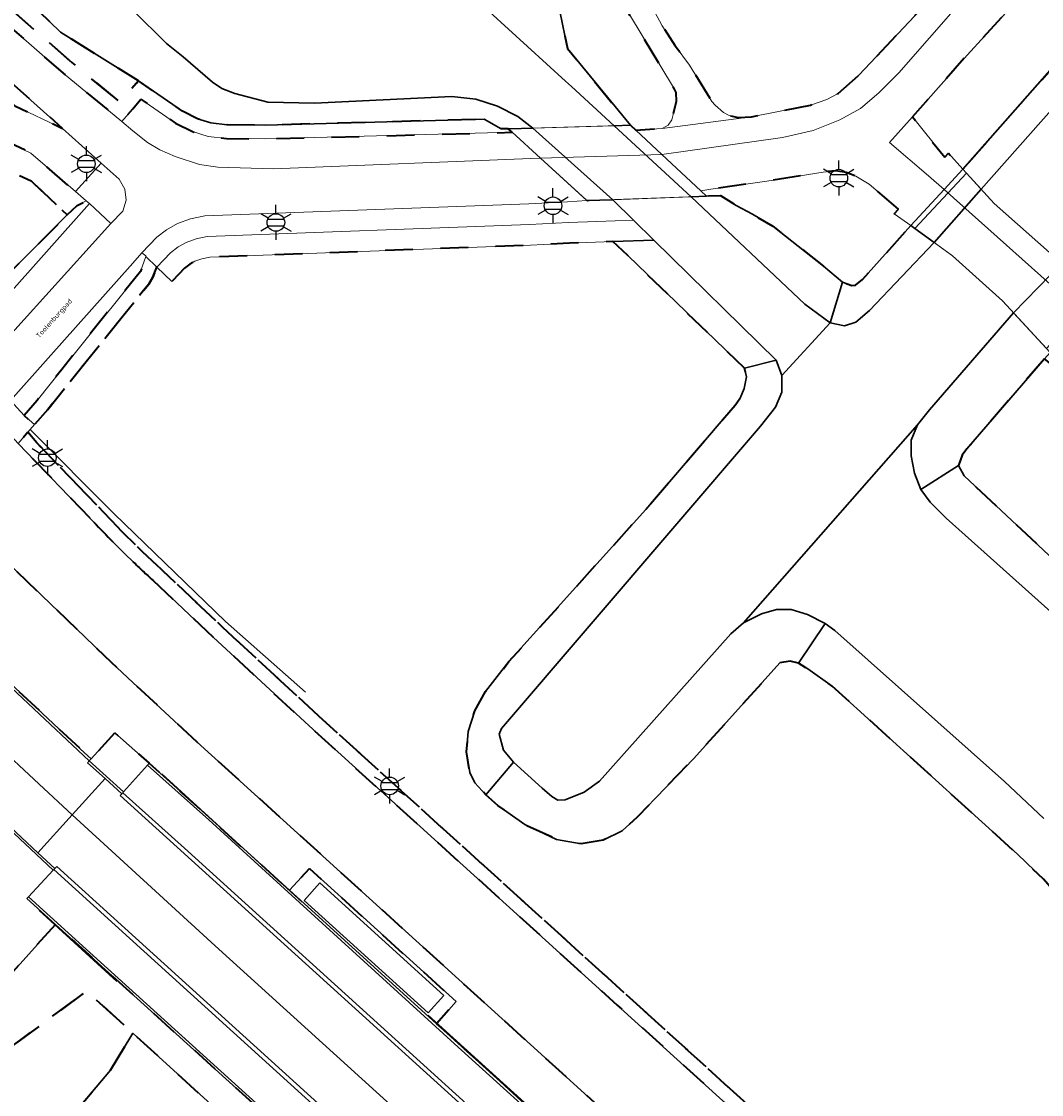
# Model space of a CAD drawing. Extents: x 105780 to 185197, y 477999 to 525027.
# Tile 70 of 256: x 105992 to 106066, y 479696 to 479774. Entities that reach past the tile are written whole.
import ezdxf
from ezdxf.enums import TextEntityAlignment as Align

# ---------------------------------------------------------------- set-up
doc = ezdxf.new("R2010")
doc.units = 0
doc.linetypes.add('XX-HIDDEN', pattern=[4, 2, -2])
for name, color, linetype, lineweight in [('B-GV-GR-HAAG_01-G', 252, 'GR-HAAG1', 13), ('B-GV-GR-MATERIAALGRENS-G', 252, 'XX-HIDDEN', 35), ('B-RO-IE-MEUBILAIR_WEGMEUBILAIR-S', 252, 'Continuous', 25), ('B-RO-IE-TERREINAFSCHEIDING_KUNSTMATIG_HEKWERK-G', 252, 'IE-TERREINAFSCHEIDING-KUNSTMATIG', 18), ('B-RO-IE-TERREINAFSCHEIDING_KUNSTMATIG_SCHUTTING-G', 252, 'IE-TERREINAFSCHEIDING-KUNSTMATIG-DICHT', 18), ('B-WE-GW-WATERGANG_SLOOT_INSTEEK-G', 252, 'Continuous', 30), ('B-WE-OG-BEBOUWING_OVERBOUWING-GV', 7, 'Continuous', 18), ('B1-WE-IE-MEUBILAIR_WEGMEUBILAIR-G', 7, 'Continuous', 18), ('B1-WE-KW-KUNSTWERK_DEK-BRUG', 252, 'Continuous', 18), ('B1-WE-KW-KUNSTWERK_LANDHOOFD-GV', 252, 'Continuous', 18), ('B1-WE-OG-TOPOGRAFIE-T18', 10, 'Continuous', 18), ('B1-WE-VH-VERHARDING_ASFALT-GV', 252, 'Continuous', 18), ('B1-WE-VH-VERHARDING_BEDRIJFSVLOERPLAAT-GV', 252, 'Continuous', 18), ('B1-WE-VH-VERHARDING_BETON-GV', 252, 'Continuous', 18), ('B1-WE-VH-VERHARDING_BETONSTRAATSTEEN-GV', 252, 'Continuous', 18), ('B1-WE-VH-VERHARDING_TEGEL-GV', 252, 'Continuous', 18)]:
    doc.layers.add(name, color=color, linetype=linetype, lineweight=lineweight)
doc.styles.add('NLCS-ISO', font='NLCS-ISO.ttf')
doc.styles.add('NLCS-ISO-M200-T18', font='NLCS-ISO.ttf', dxfattribs={"height": 0.36})
doc.linetypes.add('GR-HAAG1', pattern='A,6,[176,NLCS.shx,S=0.125,R=0,X=0,Y=0],-2', length=8)
doc.linetypes.add('IE-TERREINAFSCHEIDING-KUNSTMATIG', pattern='A,4,[82,NLCS.SHX,S=0.75,R=90,X=0,Y=0],4,-2', length=10)
doc.linetypes.add('IE-TERREINAFSCHEIDING-KUNSTMATIG-DICHT', pattern='A,8,-1,[82,NLCS.SHX,S=0.75,R=90,X=0,Y=0],-1', length=10)

# ---------------------------------------------------------------- blocks, each defined once
blk = doc.blocks.new('B-SIE-WEG_LICHTMAST-SO')
at = {"ltscale": 0.1}
for p, q in [((0, 1.27), (0, 2.53)), ((-1.1, 0.63), (-2.19, 1.27)), ((1.1, 0.63), (2.19, 1.27)), ((-1.1, -0.63), (-2.19, -1.27)), ((0, -1.27), (0, -2.53)), ((1.1, -0.63), (2.19, -1.27))]:
    blk.add_line(p, q, dxfattribs=at)
at = {"flags": 128}
for points in [[(-1.16, 0.5), (1.16, 0.5)], [(-1.16, -0.5), (1.16, -0.5)]]:
    blk.add_lwpolyline(points, dxfattribs=at)
at = {"ltscale": 0.1}
blk.add_circle((0, 0), 1.27, dxfattribs=at)
at = {"style": 'NLCS-ISO'}
blk.add_attdef('TYPE', text='', height=1.8, dxfattribs=at).set_placement((0, 2.53), align=Align.BOTTOM_CENTER)

msp = doc.modelspace()

# ---------------------------------------------------------------- linework, layer by layer
at = {"layer": 'B-GV-GR-HAAG_01-G', "flags": 128}
for points in [[(106031.536, 479759.523), (106033.588, 479759.599), (106036.23, 479759.696), (106034.74, 479761.158), (106032.859, 479761.126), (106031.457, 479761.021), (106028.653, 479760.873), (106005.195, 479760.009), (106004.163, 479759.794), (106003.225, 479759.455), (106002.442, 479759.005), (106001.725, 479758.453), (106000.65, 479757.323), (106000.945, 479757.103), (106000.928, 479757.058), (106001.737, 479756.289), (106002.732, 479757.335), (106003.277, 479757.755), (106003.858, 479758.089), (106004.573, 479758.347), (106005.377, 479758.515), (106028.72, 479759.374)], [(106031.615, 479758.025), (106034.74, 479758.14), (106037.704, 479758.249), (106036.23, 479759.696), (106033.588, 479759.599), (106031.536, 479759.523), (106028.72, 479759.374), (106005.377, 479758.515), (106004.573, 479758.347), (106003.858, 479758.089), (106003.277, 479757.755), (106002.732, 479757.335), (106001.737, 479756.289), (106002.824, 479755.255), (106003.739, 479756.217), (106004.112, 479756.505), (106004.492, 479756.723), (106004.983, 479756.9), (106005.559, 479757.02), (106028.787, 479757.876)]]:
    msp.add_lwpolyline(points, close=True, dxfattribs=at)
at = {"layer": 'B-GV-GR-MATERIAALGRENS-G', "flags": 128}
for points in [[(106125.867, 479837.991), (106128.411, 479840.418), (106130.906, 479842.596), (106134.921, 479846.688), (106175.519, 479892.421), (106199.006, 479918.401), (106200.676, 479920.443), (106202.793, 479923.276), (106203.984, 479924.746), (106209.16, 479930.654), (106208.578, 479931.038), (106208.265, 479931.244), (106208.37, 479931.358), (106205.604, 479933.406), (106205.052, 479932.704), (106203.999, 479931.108), (106202.358, 479927.995), (106200.73, 479924.683), (106199.171, 479921.662), (106198.234, 479920.003), (106196.844, 479918.054), (106195.515, 479916.404), (106184.165, 479903.683), (106149.389, 479864.703), (106135.786, 479849.573), (106132.772, 479846.303), (106131.421, 479844.988), (106129.963, 479843.879), (106128.286, 479842.853), (106126.585, 479841.91), (106124.283, 479840.725), (106122.209, 479839.511), (106120.578, 479838.236), (106118.556, 479836.319), (106064.233, 479775.851), (106060.395, 479771.65), (106056.439, 479767.18), (106058.776, 479764.248), (106059.036, 479764.538), (106060.087, 479763.383)], [(106064.655, 479790.109), (106066.221, 479792.843), (106067.667, 479795.232), (106069.731, 479798.13), (106072.215, 479801.328), (106075.599, 479805.441), (106083.177, 479813.774), (106090.127, 479821.243), (106091.566, 479822.855), (106092.56, 479824.079), (106093.131, 479824.923), (106093.575, 479825.799), (106094.238, 479827.382), (106096.265, 479833.691), (106099.077, 479841.691), (106099.621, 479843.536), (106100.915, 479846.908), (106102.302, 479849.746), (106103.45, 479851.361), (106105.189, 479853.523), (106108.117, 479856.937), (106103.201, 479861.388), (106083.169, 479838.395), (106090.596, 479834.767), (106090.352, 479825.947), (106084.936, 479819.446), (106081.42, 479815.227), (106082.148, 479814.574), (106078.507, 479810.571), (106078.73, 479810.37), (106075.16, 479806.445), (106071.743, 479802.328), (106068.365, 479797.936), (106065.405, 479793.425), (106064.174, 479794.528), (106060.721, 479790.384), (106057.271, 479786.243), (106053.812, 479782.092), (106050.13, 479777.673), (106046.551, 479780.975), (106044.876, 479782.52), (106037.758, 479774.804), (106038.323, 479773.768), (106039.258, 479772.307), (106040.286, 479770.925), (106041.909, 479768.289), (106042.147, 479768.019), (106042.755, 479767.493), (106043.169, 479767.274), (106043.838, 479767.123), (106044.78, 479767.183), (106049.046, 479768.019), (106050.246, 479768.43), (106051.055, 479768.874), (106052.577, 479770.215), (106057.794, 479775.764), (106058.715, 479776.873), (106059.44, 479778.037), (106060.025, 479780.004), (106061.991, 479784.897)], [(106009.717, 479794.4), (106010.236, 479791.853), (106014.811, 479789.822), (106017.387, 479788.605), (106019.101, 479787.43), (106025.309, 479781.951), (106029.401, 479778.339), (106030.315, 479777.133), (106030.912, 479774.83), (106031.462, 479772.117), (106036.017, 479766.564), (106036.408, 479766.201), (106038.306, 479766.337), (106038.74, 479766.571), (106039.011, 479766.947), (106039.342, 479768.309), (106039.324, 479768.931), (106039.214, 479769.179), (106035.868, 479774.705), (106035.44, 479775.534), (106034.985, 479776.89), (106034.92, 479778.129), (106034.717, 479779.565), (106034.339, 479780.659), (106033.997, 479781.484), (106033.148, 479782.604), (106026.917, 479788.614), (106025.104, 479790.491), (106023.377, 479791.794), (106022.466, 479792.134), (106021.298, 479792.349), (106015.806, 479792.487), (106014.557, 479792.654), (106012.314, 479793.181), (106011.025, 479793.693)], [(105982.826, 479766.891), (105978.458, 479771.296), (105973.037, 479773.879), (105987.329, 479758.23), (105989.008, 479753.827), (105995.247, 479760.073), (105992.624, 479762.545)], [(105978.458, 479771.296), (105982.826, 479766.891), (105992.624, 479762.545), (105995.247, 479760.073), (105995.975, 479760.764), (105996.612, 479761.097), (105995.842, 479761.759), (105992.615, 479764.552)], [(106055.422, 479760.496), (106053.296, 479762.304), (106052.343, 479762.88), (106051.625, 479763.151), (106050.892, 479763.269), (106049.959, 479763.18), (106045.904, 479762.51), (106041.841, 479761.93), (106041.121, 479761.827), (106041.535, 479761.443), (106042.542, 479761.485), (106043.67, 479760.768), (106044.849, 479760.135), (106046.334, 479759.249), (106050.002, 479756.368), (106051.365, 479755.205), (106052.039, 479754.972), (106052.305, 479754.991), (106052.817, 479755.394), (106056.313, 479759.298), (106055.119, 479760.158)], [(106068.056, 479707.612), (106067.473, 479709.635), (106066.726, 479711.071), (106065.914, 479711.993), (106064.03, 479713.804), (106050.614, 479725.971), (106048.853, 479727.212), (106048.177, 479727.625), (106047.581, 479727.779), (106046.841, 479727.658), (106040.608, 479720.737), (106036.504, 479716.486), (106035.414, 479715.498), (106034.04, 479714.809), (106032.449, 479714.555), (106030.666, 479714.871), (106028.362, 479715.941), (106026.425, 479717.336), (106025.561, 479718.094), (106024.759, 479718.975), (106024.379, 479719.721), (106024.156, 479721.214), (106024.271, 479722.676), (106024.744, 479724.178), (106025.522, 479725.579), (106027.223, 479727.738), (106037.135, 479738.762), (106043.602, 479746.305), (106043.95, 479746.808), (106044.249, 479747.499), (106044.431, 479748.35), (106044.266, 479748.973), (106035.826, 479757.136), (106034.74, 479758.14), (106031.615, 479758.025), (106028.787, 479757.876), (106005.559, 479757.02), (106004.983, 479756.9), (106004.492, 479756.723), (106004.112, 479756.505), (106003.739, 479756.217), (106002.824, 479755.255), (106001.737, 479756.289), (106001.58, 479755.937), (106001.45, 479755.558), (106001.147, 479755.067), (106000.777, 479754.612), (105993.831, 479745.997), (105992.881, 479744.903), (105992.398, 479744.343), (105993.051, 479743.569), (105997.887, 479738.534), (105999.276, 479737.094), (106000.695, 479735.696), (106001.4, 479735.028), (106002.123, 479734.359), (106006.494, 479730.235), (106013.427, 479723.821), (106035.733, 479703.618), (106190.72, 479563.283), (106192.248, 479561.993), (106202.903, 479552.849), (106212.475, 479564.815), (106205.39, 479564.78), (106203.24, 479565.23), (106201.031, 479566.494), (106197.956, 479569.146), (106191.683, 479574.777), (106085.73, 479669.891), (106085.606, 479670.237), (106085.892, 479670.958), (106085.695, 479671.554), (106084.309, 479672.917), (106074.77, 479680.97), (106072.591, 479683.118), (106070.939, 479685.207), (106069.513, 479688.144), (106068.715, 479691.374), (106068.373, 479695.269), (106068.389, 479704.511)], [(106000.777, 479754.612), (106001.147, 479755.067), (106001.45, 479755.558), (106001.58, 479755.937), (106001.737, 479756.289), (106000.928, 479757.058), (106000.54, 479755.988), (105994.848, 479748.897), (105993.064, 479746.639), (105992.126, 479745.558), (105992.881, 479744.903), (105993.831, 479745.997)], [(106066, 479749.669), (106060.372, 479743.143), (106060.032, 479742.675), (106059.771, 479741.94), (106060.181, 479741.188), (106070.902, 479731.143), (106072.322, 479732.742), (106073.742, 479733.966), (106075.045, 479734.593), (106075.661, 479734.696), (106073.952, 479739.816), (106072.618, 479743.005), (106072.132, 479743.817), (106071.528, 479744.597), (106067.938, 479748.112)], [(105986.019, 479739.734), (105985.756, 479739.453), (105985.869, 479739.33), (105982.293, 479735.362), (105982.831, 479734.752), (105982.475, 479734.373), (105982.531, 479734.317), (105985.947, 479730.999), (105996.209, 479721.41), (105996.987, 479720.692), (105998.695, 479722.583), (106001.183, 479720.38), (106011.324, 479711.19), (106012.785, 479712.757), (106023.4, 479703.128), (106021.988, 479701.527), (106065.652, 479661.959), (106067.833, 479660.035), (106076.546, 479652.168), (106086.913, 479643.059), (106087.444, 479643.685), (106077.985, 479654.548), (106078.359, 479655.03), (106030.847, 479698.145), (106004.651, 479721.916), (106000, 479726.234), (105998.439, 479727.683), (105988.322, 479737.402), (105986.917, 479738.816)], [(105994.391, 479708.719), (105976.789, 479689.144), (105996.64, 479703.901), (106000, 479700.843), (106011.573, 479690.31), (106051.793, 479653.702), (106053.982, 479648.841), (106054.549, 479649.496), (106056.843, 479652.148), (106052.395, 479656.175), (106047.157, 479660.92), (106046.77, 479661.27), (106036.8, 479670.302), (106036.536, 479670.541)], [(105998.367, 479698.159), (106000, 479700.843), (105996.64, 479703.901), (105976.789, 479689.144), (105963.097, 479673.735), (105963.416, 479673.418), (105964.702, 479672.761), (105964.081, 479671.746), (105970.216, 479666.242), (105970.31, 479666.341), (105970.961, 479665.757), (105971.693, 479666.574), (105971.709, 479667.186), (105971.87, 479667.641), (105971.892, 479667.953), (105983.737, 479680.839), (105986.528, 479684.143)]]:
    msp.add_lwpolyline(points, close=True, dxfattribs=at)
for points in [[(105963.699, 479798.115), (105974.289, 479788.39), (105976.088, 479786.818), (105994.94, 479770.336), (105999.202, 479766.828), (106000, 479767.762), (106000.581, 479768.443), (106003.084, 479766.727), (106004.304, 479766.105), (106005.437, 479765.757), (106006.763, 479765.602), (106009.604, 479765.575), (106027.447, 479766.053), (106027.16, 479766.314), (106026.658, 479766.3), (106025.434, 479766.999), (106009.595, 479766.575), (106006.826, 479766.601), (106005.644, 479766.74), (106004.681, 479767.035), (106003.596, 479767.588), (106000.404, 479769.777), (105999.239, 479768.411), (105999.079, 479768.224), (105995.587, 479771.099), (105976.746, 479787.57), (105974.956, 479789.135), (105964.431, 479798.8)], [(105964.431, 479798.8), (105974.956, 479789.135), (105976.746, 479787.57), (105995.587, 479771.099), (105999.079, 479768.224), (105999.239, 479768.411), (106000.404, 479769.777), (105994.749, 479773.309), (105987.055, 479780.755), (105979.547, 479789.504), (105973.9, 479797.012)], [(105961.033, 479795.437), (105977.289, 479780.732), (105991.462, 479767.981), (105994.898, 479766.338), (105977.958, 479781.476), (105961.711, 479796.172)], [(106215.723, 479541.909), (106207.013, 479549.322), (106202.903, 479552.849), (106192.248, 479561.993), (106190.72, 479563.283), (106035.733, 479703.618), (106013.427, 479723.821), (106006.494, 479730.235), (106002.123, 479734.359), (106001.4, 479735.028), (106000.695, 479735.696), (105999.276, 479737.094), (105997.887, 479738.534), (105993.051, 479743.569), (105992.398, 479744.343), (105991.699, 479743.533), (105997.166, 479737.841)], [(106001.441, 479733.628), (106005.812, 479729.504), (106012.752, 479723.084), (106035.065, 479702.879), (106190.062, 479562.53), (106191.6, 479561.231), (106206.363, 479548.562), (106215.071, 479541.151)]]:
    msp.add_lwpolyline(points, dxfattribs=at)
for points in [[(105997.166, 479737.841, 0.013338), (106000, 479734.977)], [(106000, 479734.977, 0.006445), (106001.441, 479733.628)]]:
    msp.add_lwpolyline(points, format="xyb", dxfattribs=at)
at = {"layer": 'B-RO-IE-TERREINAFSCHEIDING_KUNSTMATIG_HEKWERK-G', "flags": 128}
for points in [[(106002.085, 479719.628), (106012.244, 479710.331)], [(105998.829, 479704.585), (105993.2, 479709.726)], [(106021.384, 479702.152), (106064.799, 479662.791)]]:
    msp.add_lwpolyline(points, dxfattribs=at)
at = {"layer": 'B-RO-IE-TERREINAFSCHEIDING_KUNSTMATIG_SCHUTTING-G', "flags": 128}
for points in [[(105990.63, 479753.908), (105996.867, 479760.892), (105996.612, 479761.097), (105995.975, 479760.764), (105995.247, 479760.073), (105989.008, 479753.827), (105987.155, 479751.88), (105986.759, 479751.464), (105987.217, 479750.959), (105987.603, 479750.535)], [(106000.928, 479757.058), (106000.945, 479757.103), (106000.65, 479757.323), (106000, 479756.592), (105993.871, 479749.695), (105991.133, 479746.65), (105991.63, 479746.104), (105992.126, 479745.558), (105993.064, 479746.639), (105994.848, 479748.897), (106000.54, 479755.988)], [(105992.881, 479744.903), (105992.126, 479745.558), (105991.63, 479746.104), (105991.133, 479746.65), (105988.965, 479749.035), (105987.603, 479750.535), (105987.217, 479750.959), (105986.759, 479751.464), (105985.461, 479750.1), (105991.001, 479744.262), (105991.2, 479744.052), (105991.699, 479743.533), (105992.398, 479744.343)]]:
    msp.add_lwpolyline(points, close=True, dxfattribs=at)
at = {"layer": 'B-WE-GW-WATERGANG_SLOOT_INSTEEK-G', "flags": 128}
for points in [[(106211.072, 479929.207), (106209.16, 479930.654), (106203.984, 479924.746), (106202.793, 479923.276), (106200.676, 479920.443), (106199.006, 479918.401), (106175.519, 479892.421), (106134.921, 479846.688), (106130.906, 479842.596), (106128.411, 479840.418), (106125.867, 479837.991), (106060.087, 479763.383), (106060.337, 479763.108), (106061.398, 479761.943), (106108.038, 479814.554), (106113.504, 479820.72), (106191.381, 479907.981)], [(106028.953, 479766.364), (106027.291, 479766.318), (106027.16, 479766.314), (106027.447, 479766.053), (106029.51, 479764.175), (106032.859, 479761.126), (106034.74, 479761.158)], [(106036.408, 479766.201), (106036.017, 479766.564), (106034.839, 479766.53), (106040.103, 479761.682), (106040.406, 479761.396), (106041.535, 479761.443), (106041.121, 479761.827), (106038.291, 479764.454)], [(106046.334, 479759.249), (106044.849, 479760.135), (106043.67, 479760.768), (106042.542, 479761.485), (106041.535, 479761.443), (106040.406, 479761.396), (106048.651, 479753.603), (106050.485, 479752.268), (106051.365, 479755.205), (106050.002, 479756.368)], [(106057.996, 479758.086), (106056.615, 479759.08), (106056.313, 479759.298), (106052.817, 479755.394), (106052.305, 479754.991), (106052.039, 479754.972), (106051.365, 479755.205), (106050.485, 479752.268), (106051.526, 479752.054), (106052.336, 479752.309), (106053.335, 479753.155)], [(106037.704, 479758.249), (106034.74, 479758.14), (106035.826, 479757.136), (106044.266, 479748.973), (106046.562, 479749.557)], [(106066, 479749.669), (106066.395, 479750.127), (106066.144, 479750.4), (106063.759, 479752.995), (106057.677, 479745.967), (106056.812, 479744.887), (106056.339, 479743.771), (106056.337, 479742.625), (106056.587, 479741.376), (106057.043, 479740.188), (106059.771, 479741.94), (106060.032, 479742.675), (106060.372, 479743.143)], [(106046.976, 479748.451), (106046.562, 479749.557), (106044.266, 479748.973), (106044.431, 479748.35), (106044.249, 479747.499), (106043.95, 479746.808), (106043.602, 479746.305), (106037.135, 479738.762), (106027.223, 479727.738), (106025.522, 479725.579), (106024.744, 479724.178), (106024.271, 479722.676), (106024.156, 479721.214), (106024.379, 479719.721), (106024.759, 479718.975), (106025.561, 479718.094), (106027.551, 479720.466), (106026.829, 479721.332), (106026.506, 479722.489), (106026.684, 479722.905), (106045.446, 479744.79), (106046.531, 479746.16), (106046.983, 479747.244)], [(106059.771, 479741.94), (106057.043, 479740.188), (106057.708, 479739.27), (106058.864, 479738.129), (106081.833, 479717.602), (106095.334, 479705.544), (106096.203, 479702.891), (106097.345, 479702.238), (106098.546, 479702.162), (106099.347, 479702.455), (106100.175, 479703.085), (106082.923, 479718.393), (106080.687, 479721.113), (106079.851, 479722.551), (106070.902, 479731.143), (106060.181, 479741.188)], [(106027.551, 479720.466), (106025.561, 479718.094), (106026.425, 479717.336), (106028.362, 479715.941), (106030.666, 479714.871), (106032.449, 479714.555), (106034.04, 479714.809), (106035.414, 479715.498), (106036.504, 479716.486), (106040.608, 479720.737), (106046.841, 479727.658), (106047.581, 479727.779), (106048.177, 479727.625), (106050.119, 479730.502), (106048.834, 479731.151), (106047.65, 479731.508), (106046.583, 479731.518), (106045.508, 479731.205), (106044.204, 479730.552), (106043.296, 479729.746), (106033.768, 479719.098), (106032.68, 479718.291), (106031.289, 479717.737), (106030.762, 479717.713), (106030.318, 479717.986), (106029.624, 479718.579)], [(106006.129, 479687.848), (106007.906, 479686.248), (106011.573, 479690.31), (106000, 479700.843), (105998.367, 479698.159), (105986.528, 479684.143), (105983.737, 479680.839), (105971.892, 479667.953), (105971.87, 479667.641), (105971.709, 479667.186), (105971.693, 479666.574), (105973.668, 479664.752), (105999.445, 479693.743), (106000, 479693.262), (106003.02, 479690.646)]]:
    msp.add_lwpolyline(points, close=True, dxfattribs=at)
for points in [[(106108.038, 479814.554), (106061.398, 479761.943), (106057.996, 479758.086), (106053.335, 479753.155), (106052.336, 479752.309), (106051.526, 479752.054), (106050.485, 479752.268), (106046.976, 479748.451), (106046.983, 479747.244), (106046.531, 479746.16), (106045.446, 479744.79), (106026.684, 479722.905), (106026.506, 479722.489), (106026.829, 479721.332), (106027.551, 479720.466), (106029.624, 479718.579), (106030.318, 479717.986), (106030.762, 479717.713), (106031.289, 479717.737), (106032.68, 479718.291), (106033.768, 479719.098), (106043.296, 479729.746), (106044.204, 479730.552), (106056.812, 479744.887), (106057.677, 479745.967), (106063.759, 479752.995), (106067.331, 479756.655)], [(105987.055, 479780.755), (105994.749, 479773.309), (106000.404, 479769.777), (106003.596, 479767.588), (106004.681, 479767.035), (106005.644, 479766.74), (106006.826, 479766.601), (106009.595, 479766.575), (106025.434, 479766.999), (106026.658, 479766.3), (106027.16, 479766.314), (106027.291, 479766.318), (106028.953, 479766.364), (106027.859, 479767.199), (106026.386, 479767.958), (106024.818, 479768.449), (106023.086, 479768.65), (106013.146, 479768.166), (106009.757, 479768.233), (106007.366, 479768.867), (106006.439, 479769.236), (106005.765, 479769.679), (106003.63, 479771.527), (106002.432, 479772.488), (106000, 479774.887)], [(106000, 479774.887), (106002.432, 479772.488), (106003.63, 479771.527), (106005.765, 479769.679), (106006.439, 479769.236), (106007.366, 479768.867), (106009.757, 479768.233), (106013.146, 479768.166), (106023.086, 479768.65), (106024.818, 479768.449), (106026.386, 479767.958), (106027.859, 479767.199), (106028.953, 479766.364), (106034.74, 479761.158), (106036.23, 479759.696), (106037.704, 479758.249), (106046.562, 479749.557), (106046.976, 479748.451), (106050.485, 479752.268), (106048.651, 479753.603), (106040.406, 479761.396), (106040.103, 479761.682), (106034.839, 479766.53), (106031.747, 479769.363), (106031.317, 479769.757), (106023.06, 479777.321)], [(106023.06, 479777.321), (106031.317, 479769.757), (106031.747, 479769.363), (106034.839, 479766.53), (106036.017, 479766.564), (106031.462, 479772.117), (106030.912, 479774.83)], [(106081.833, 479717.602), (106058.864, 479738.129), (106057.708, 479739.27), (106057.043, 479740.188), (106056.587, 479741.376), (106056.337, 479742.625), (106056.339, 479743.771), (106056.812, 479744.887), (106044.204, 479730.552), (106045.508, 479731.205), (106046.583, 479731.518), (106047.65, 479731.508), (106048.834, 479731.151), (106050.119, 479730.502), (106050.808, 479729.984), (106063.103, 479719.071), (106065.95, 479716.393)], [(106065.95, 479716.393), (106063.103, 479719.071), (106050.808, 479729.984), (106050.119, 479730.502), (106048.177, 479727.625), (106048.853, 479727.212), (106050.614, 479725.971), (106064.03, 479713.804), (106065.914, 479711.993)]]:
    msp.add_lwpolyline(points, dxfattribs=at)
at = {"layer": 'B-WE-OG-BEBOUWING_OVERBOUWING-GV', "flags": 128}
msp.add_lwpolyline([(106021.374, 479702.328), (106022.499, 479703.569), (106013.523, 479711.726), (106012.388, 479710.458)], close=True, dxfattribs=at)
at = {"layer": 'B1-WE-IE-MEUBILAIR_WEGMEUBILAIR-G', "flags": 128}
msp.add_lwpolyline([(106012.502, 479725.519), (106006.713, 479730.635), (105998.634, 479738.444), (105992.57, 479744.543)], dxfattribs=at)
at = {"layer": 'B1-WE-KW-KUNSTWERK_DEK-BRUG', "flags": 128}
for points in [[(106027.447, 479766.053), (106029.51, 479764.175), (106032.859, 479761.126), (106041.535, 479761.443), (106041.121, 479761.827), (106038.291, 479764.454), (106036.408, 479766.201), (106036.017, 479766.564), (106027.16, 479766.314)], [(106056.313, 479759.298), (106056.615, 479759.08), (106059.346, 479757.114), (106062.959, 479753.865), (106066.144, 479750.4), (106066.395, 479750.127), (106066.67, 479750.429), (106068.88, 479752.854), (106070.202, 479754.303), (106070.389, 479754.51), (106070.109, 479754.752), (106066.345, 479757.346), (106062.339, 479760.909), (106060.337, 479763.108), (106060.087, 479763.383), (106058.721, 479761.904)]]:
    msp.add_lwpolyline(points, close=True, dxfattribs=at)
at = {"layer": 'B1-WE-KW-KUNSTWERK_LANDHOOFD-GV', "flags": 128}
msp.add_lwpolyline([(106060.337, 479763.108), (106060.087, 479763.383), (106058.721, 479761.904), (106056.313, 479759.298), (106056.615, 479759.08)], close=True, dxfattribs=at)
at = {"layer": 'B1-WE-VH-VERHARDING_ASFALT-GV', "flags": 128}
for points in [[(105991.133, 479746.65), (105993.871, 479749.695), (106000, 479756.592), (106000.65, 479757.323), (106001.725, 479758.453), (106002.442, 479759.005), (106003.225, 479759.455), (106004.163, 479759.794), (106005.195, 479760.009), (106028.653, 479760.873), (106031.457, 479761.021), (106032.859, 479761.126), (106029.51, 479764.175), (106029.4, 479764.171), (106010.181, 479763.399), (106006.135, 479763.52), (106004.829, 479763.736), (106003.066, 479764.302), (106001.937, 479764.779), (106001.058, 479765.319), (106000, 479766.171), (105999.202, 479766.828), (105994.94, 479770.336), (105976.088, 479786.818)], [(105977.958, 479781.476), (105994.898, 479766.338), (105997.709, 479763.826), (105998.996, 479762.652), (105999.413, 479761.94), (105999.521, 479761.15), (105999.263, 479760.354), (105998.4, 479759.446), (105988.965, 479749.035)], [(106057.794, 479775.764), (106052.577, 479770.215), (106051.055, 479768.874), (106050.246, 479768.43), (106049.046, 479768.019), (106044.78, 479767.183), (106038.306, 479766.337), (106036.408, 479766.201), (106038.291, 479764.454), (106047.02, 479765.672), (106049.24, 479766.191), (106051.171, 479766.962), (106052.665, 479767.779), (106053.997, 479768.913), (106055.459, 479770.368), (106061.944, 479777.798)], [(106061.944, 479777.798), (106055.459, 479770.368), (106053.997, 479768.913), (106052.665, 479767.779), (106051.171, 479766.962), (106049.24, 479766.191), (106047.02, 479765.672), (106038.291, 479764.454), (106041.121, 479761.827), (106041.841, 479761.93), (106045.904, 479762.51), (106049.959, 479763.18), (106050.892, 479763.269), (106051.625, 479763.151), (106052.343, 479762.88), (106053.296, 479762.304), (106055.422, 479760.496), (106055.119, 479760.158), (106056.313, 479759.298), (106058.721, 479761.904), (106057.585, 479762.916), (106054.785, 479765.306), (106056.439, 479767.18), (106060.395, 479771.65), (106064.233, 479775.851)], [(106035.868, 479774.705), (106039.214, 479769.179), (106039.324, 479768.931), (106039.342, 479768.309), (106039.011, 479766.947), (106038.74, 479766.571), (106038.306, 479766.337), (106044.78, 479767.183), (106043.838, 479767.123), (106043.169, 479767.274), (106042.755, 479767.493), (106042.147, 479768.019), (106041.909, 479768.289), (106040.286, 479770.925), (106039.258, 479772.307), (106038.323, 479773.768), (106037.758, 479774.804)], [(105997.166, 479737.841), (105991.699, 479743.533), (105991.2, 479744.052), (105991.001, 479744.262), (105986.019, 479739.734), (105986.917, 479738.816), (105988.322, 479737.402), (105998.439, 479727.683), (106000, 479726.234), (106004.651, 479721.916), (106030.847, 479698.145), (106078.359, 479655.03), (106121.006, 479616.41), (106122.108, 479615.453), (106192.103, 479552.191), (106195.183, 479549.584), (106202.351, 479543.514), (106203.609, 479545.097), (106204.828, 479546.631), (106206.363, 479548.562), (106191.6, 479561.231), (106190.062, 479562.53), (106035.065, 479702.879)], [(106035.065, 479702.879), (106012.752, 479723.084), (106005.812, 479729.504), (106001.441, 479733.628)]]:
    msp.add_lwpolyline(points, dxfattribs=at)
for points in [[(106027.447, 479766.053), (106009.604, 479765.575), (106006.763, 479765.602), (106005.437, 479765.757), (106004.304, 479766.105), (106003.084, 479766.727), (106000.581, 479768.443), (106000, 479767.762), (105999.202, 479766.828), (106000, 479766.171), (106001.058, 479765.319), (106001.937, 479764.779), (106003.066, 479764.302), (106004.829, 479763.736), (106006.135, 479763.52), (106010.181, 479763.399), (106029.4, 479764.171), (106029.51, 479764.175)], [(106056.439, 479767.18), (106054.785, 479765.306), (106057.585, 479762.916), (106058.721, 479761.904), (106060.087, 479763.383), (106059.036, 479764.538), (106058.776, 479764.248)], [(106029.51, 479764.175), (106038.291, 479764.454), (106036.408, 479766.201), (106036.017, 479766.564), (106034.839, 479766.53), (106028.953, 479766.364), (106027.16, 479766.314), (106027.447, 479766.053)], [(106029.51, 479764.175), (106032.81, 479761.17), (106032.907, 479761.082), (106033.042, 479761.087), (106034.74, 479761.158), (106040.406, 479761.396), (106041.535, 479761.443), (106041.121, 479761.827), (106038.291, 479764.454)], [(106058.721, 479761.904), (106068.88, 479752.854), (106070.202, 479754.303), (106070.389, 479754.51), (106070.109, 479754.752), (106066.345, 479757.346), (106062.339, 479760.909), (106060.337, 479763.108), (106060.087, 479763.383)], [(106058.721, 479761.904), (106056.313, 479759.298), (106059.346, 479757.114), (106062.959, 479753.865), (106066.395, 479750.127), (106066.67, 479750.429), (106068.88, 479752.854)], [(105998.4, 479759.446), (105996.867, 479760.892), (105990.63, 479753.908), (105987.603, 479750.535), (105988.965, 479749.035)]]:
    msp.add_lwpolyline(points, close=True, dxfattribs=at)
at = {"layer": 'B1-WE-VH-VERHARDING_ASFALT-GV'}
for points in [[(106000, 479734.977, -0.013338), (105997.166, 479737.841)], [(106001.441, 479733.628, -0.006445), (106000, 479734.977)]]:
    msp.add_lwpolyline(points, format="xyb", dxfattribs=at)
at = {"layer": 'B1-WE-VH-VERHARDING_BEDRIJFSVLOERPLAAT-GV', "flags": 128}
for points in [[(106021.988, 479701.527), (106011.324, 479711.19), (106001.183, 479720.38), (106001.061, 479720.249), (106005.507, 479716.279), (106023.277, 479700.062), (106065.564, 479661.834), (106065.652, 479661.959)], [(106003.724, 479714.241), (105999.265, 479718.247), (105999.199, 479718.171), (105999.068, 479718.039), (106057.136, 479665.431), (106063.545, 479659.622), (106063.748, 479659.84), (106059.308, 479663.864)], [(105994.487, 479712.91), (105994.345, 479712.759), (105994.282, 479712.691), (105998.711, 479708.673), (106054.277, 479658.275), (106058.721, 479654.244), (106058.968, 479654.497), (106052.504, 479660.308)], [(105992.445, 479710.711), (105992.329, 479710.586), (105994.391, 479708.719), (106036.536, 479670.541), (106036.8, 479670.302), (106046.77, 479661.27), (106047.157, 479660.92), (106052.395, 479656.175), (106052.502, 479656.297), (105996.882, 479706.683)]]:
    msp.add_lwpolyline(points, close=True, dxfattribs=at)
at = {"layer": 'B1-WE-VH-VERHARDING_BETON-GV', "flags": 128}
for points in [[(105983.551, 479733.012), (105980.987, 479730.31), (105983.272, 479728.141), (105993.205, 479718.858), (105995.612, 479716.651), (105997.985, 479719.273), (105996.721, 479720.42), (105996.827, 479720.55)], [(105980.987, 479730.31), (105978.469, 479727.658), (105980.962, 479725.232), (105983.476, 479722.828), (105986.012, 479720.446), (105988.568, 479718.087), (105991.145, 479715.751), (105993.124, 479713.901), (105995.612, 479716.651), (105993.205, 479718.858), (105983.272, 479728.141)], [(105977.349, 479728.762), (105977.192, 479728.65), (105994.227, 479712.632), (105994.282, 479712.691), (105994.345, 479712.759), (105993.124, 479713.901), (105991.145, 479715.751), (105988.568, 479718.087), (105986.012, 479720.446), (105983.476, 479722.828), (105980.962, 479725.232), (105978.469, 479727.658)], [(105996.827, 479720.55), (105996.721, 479720.42), (105997.985, 479719.273), (105999.199, 479718.171), (105999.265, 479718.247), (105999.317, 479718.305)], [(106023.277, 479700.062), (106005.507, 479716.279), (106001.061, 479720.249), (105999.317, 479718.305), (105999.265, 479718.247), (106003.724, 479714.241), (106059.308, 479663.864), (106063.748, 479659.84), (106065.564, 479661.834)], [(105999.199, 479718.171), (105997.985, 479719.273), (105995.612, 479716.651), (106005.954, 479707.166), (106053.361, 479664.192), (106054.822, 479662.871), (106057.136, 479665.431), (105999.068, 479718.039)], [(105995.612, 479716.651), (105993.124, 479713.901), (105994.345, 479712.759), (105994.487, 479712.91), (106052.504, 479660.308), (106054.822, 479662.871), (106053.361, 479664.192), (106005.954, 479707.166)], [(105998.711, 479708.673), (105994.282, 479712.691), (105994.227, 479712.632), (105992.445, 479710.711), (105996.882, 479706.683), (106052.502, 479656.297), (106056.935, 479652.252), (106058.721, 479654.244), (106054.277, 479658.275)], [(106011.324, 479711.19), (106021.988, 479701.527), (106023.4, 479703.128), (106012.785, 479712.757)]]:
    msp.add_lwpolyline(points, close=True, dxfattribs=at)
msp.add_lwpolyline([(105983.551, 479733.012), (105996.827, 479720.55), (105996.987, 479720.692), (105996.209, 479721.41), (105985.947, 479730.999)], dxfattribs=at)
at = {"layer": 'B1-WE-VH-VERHARDING_BETONSTRAATSTEEN-GV', "flags": 128}
for points in [[(106061.398, 479761.943), (106060.337, 479763.108), (106056.615, 479759.08), (106057.996, 479758.086)], [(106070.109, 479754.752), (106067.331, 479756.655), (106063.759, 479752.995), (106066.144, 479750.4)], [(105994.391, 479708.719), (105992.329, 479710.586), (105992.445, 479710.711), (105994.227, 479712.632), (105977.192, 479728.65), (105977.054, 479728.471), (105975.309, 479726.482), (105976.523, 479725.326), (105976.223, 479724.981), (105976.453, 479724.733), (105967.866, 479715.388), (105956.257, 479702.756), (105954.244, 479700.566), (105952.689, 479698.799), (105940.589, 479685.192), (105955.096, 479672.235), (105956.652, 479670.845), (105958.839, 479668.891), (105960.362, 479670.628), (105963.097, 479673.735), (105976.789, 479689.144)]]:
    msp.add_lwpolyline(points, close=True, dxfattribs=at)
at = {"layer": 'B1-WE-VH-VERHARDING_TEGEL-GV', "flags": 128}
for points in [[(105956.278, 479791.363), (105966.899, 479776.248), (105967.395, 479776.567), (105973.037, 479773.879), (105978.458, 479771.296), (105992.615, 479764.552), (105995.842, 479761.759), (105997.709, 479763.826), (105994.898, 479766.338), (105991.462, 479767.981), (105976.646, 479775.065), (105968.322, 479779.045), (105958.448, 479792.925)], [(105997.709, 479763.826), (105995.842, 479761.759), (105996.612, 479761.097), (105996.867, 479760.892), (105998.4, 479759.446), (105999.263, 479760.354), (105999.521, 479761.15), (105999.413, 479761.94), (105998.996, 479762.652)], [(105996.987, 479720.692), (105996.827, 479720.55), (105999.317, 479718.305), (106001.061, 479720.249), (106001.183, 479720.38), (105998.695, 479722.583)]]:
    msp.add_lwpolyline(points, close=True, dxfattribs=at)

# ---------------------------------------------------------------- block references
at = {"layer": 'B-RO-IE-MEUBILAIR_WEGMEUBILAIR-S', "xscale": 0.5, "yscale": 0.5, "zscale": 0.5}
for p in [(105996.628, 479763.776), (106051.102, 479762.74), (106030.408, 479760.738), (106010.352, 479759.528), (105993.806, 479742.501), (106018.585, 479718.742)]:
    msp.add_blockref('B-SIE-WEG_LICHTMAST-SO', p, dxfattribs=at)

# ---------------------------------------------------------------- texts
at = {"layer": 'B1-WE-OG-TOPOGRAFIE-T18', "style": 'NLCS-ISO-M200-T18'}
msp.add_text('Toolenburgpad', height=0.36, rotation=48, dxfattribs=at).set_placement((105994.325, 479752.555), align=Align.MIDDLE)

doc.saveas('drawing.dxf')
